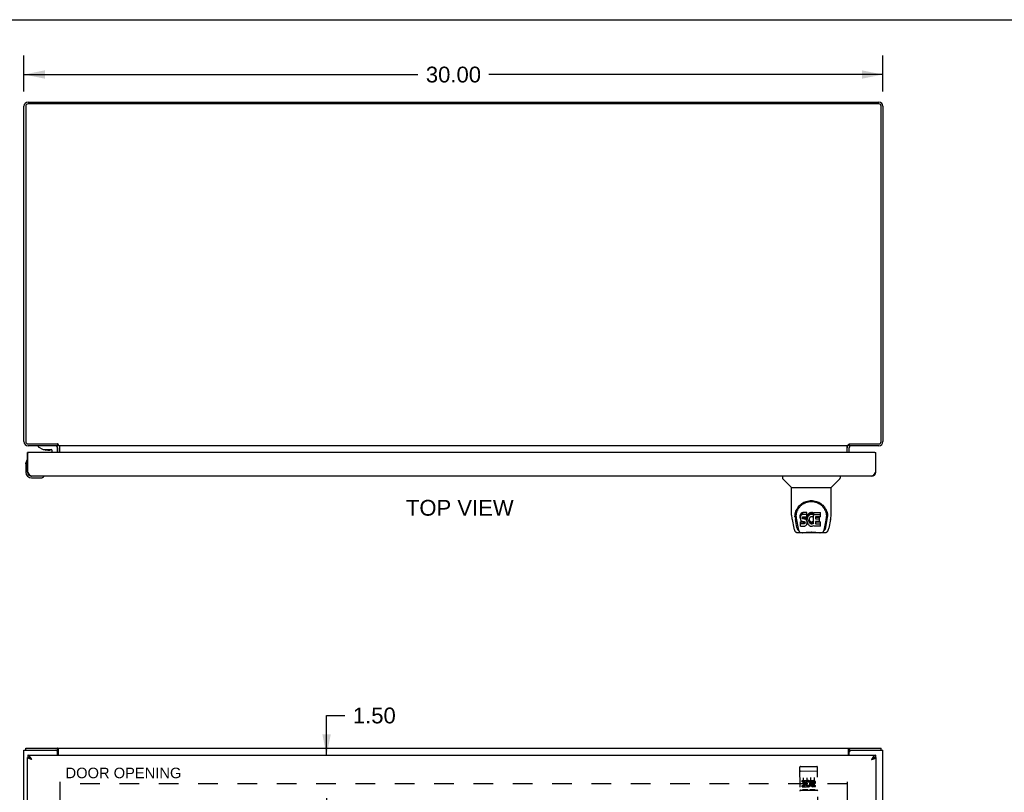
# Model space of a CAD drawing. Header units: inches. Extents: x 0 to 125, y 0 to 81.
# Tile 7 of 8: x 28 to 62, y 54 to 81. Entities that reach past the tile are written whole.
import ezdxf

# ---------------------------------------------------------------- set-up
doc = ezdxf.new("R2010")
doc.units = ezdxf.units.IN
doc.header["$LTSCALE"] = 6.869388
doc.header["$MEASUREMENT"] = 0
doc.linetypes.add('HIDDEN', pattern=[0.2, 0.1, -0.1])
doc.layers.get('0').update_dxf_attribs({"linetype": 'CONTINUOUS'})
for name, color, linetype in [('02___PRT_ALL_AXES', 7, 'CONTINUOUS'), ('DEFAULT_2', 8, 'HIDDEN'), ('DIMENSIONS', 7, 'CONTINUOUS')]:
    doc.layers.add(name, color=color, linetype=linetype)
doc.styles.get("Standard").update_dxf_attribs({"font": 'arial.ttf'})
doc.dimstyles.new('DIMSTYLE_1', dxfattribs={"dimtxt": 0.55102, "dimasz": 0.734694, "dimexe": 0.09, "dimexo": 0.07, "dimgap": 0.0375, "dimtad": 0, "dimtih": 1, "dimtoh": 1, "dimzin": 4, "dimdsep": 46, "dimtxsty": 'Standard', "dimblk": '_FILLED', "dimblk1": '_FILLED', "dimblk2": '_FILLED', "dimcen": 0.09, "dimazin": 1, "dimtfac": 1, "dimtdec": 3, "dimtofl": 0, "dimtmove": 0, "dimatfit": 3, "dimldrblk": '_FILLED', "dimfxl": 1, "dimtolj": 1, "dimtzin": 4, "dimarcsym": 0})

# ---------------------------------------------------------------- blocks, each defined once
blk = doc.blocks.new('_FILLED')
at = {"color": 0, "linetype": 'ByBlock'}
blk.add_solid([(0, 0), (-1, 0.2), (-1, -0.2)], dxfattribs=at)
blk = doc.blocks.new('*D1')
at = {"layer": 'DIMENSIONS', "color": 2, "linetype": 'Continuous'}
for p, q in [((28.209, 78.306), (28.209, 79.562)), ((58.209, 78.306), (58.209, 79.562)), ((28.209, 78.901), (41.97, 78.901)), ((58.209, 78.901), (44.447, 78.901))]:
    blk.add_line(p, q, dxfattribs=at)
at = {"layer": 'DIMENSIONS', "color": 2, "linetype": 'Continuous', "xscale": 0.7346938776, "yscale": 0.7346938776, "zscale": 0.7346938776, "rotation": 180}
blk.add_blockref('_FILLED', (28.209, 78.901), dxfattribs=at)
at = {"layer": 'DIMENSIONS', "color": 2, "linetype": 'Continuous', "xscale": 0.7346938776, "yscale": 0.7346938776, "zscale": 0.7346938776}
blk.add_blockref('_FILLED', (58.209, 78.901), dxfattribs=at)
at = {"layer": 'DIMENSIONS', "color": 2, "linetype": 'Continuous', "insert": (43.209, 79.176), "char_height": 0.551, "width": 1.9255, "attachment_point": 2, "line_spacing_factor": 0.9}
blk.add_mtext('30.00', dxfattribs=at)
blk = doc.blocks.new('*D7')
at = {"layer": 'DIMENSIONS', "color": 2, "linetype": 'Continuous'}
for p, q in [((38.777, 55.123), (38.777, 56.512)), ((38.777, 56.512), (39.42, 56.512)), ((38.777, 53.623), (38.777, 52.153))]:
    blk.add_line(p, q, dxfattribs=at)
at = {"layer": 'DIMENSIONS', "color": 2, "linetype": 'Continuous', "xscale": 0.7346938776, "yscale": 0.7346938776, "zscale": 0.7346938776}
for p, rotation in [((38.777, 55.123), 270), ((38.777, 53.623), 90)]:
    blk.add_blockref('_FILLED', p, dxfattribs=dict(at, rotation=rotation))
at = {"layer": 'DIMENSIONS', "color": 2, "linetype": 'Continuous', "insert": (39.696, 56.788), "char_height": 0.551, "width": 1.49738, "attachment_point": 1, "line_spacing_factor": 0.9}
blk.add_mtext('1.50', dxfattribs=at)

msp = doc.modelspace()

# ---------------------------------------------------------------- linework, layer by layer
at = {"color": 7, "linetype": 'Continuous'}
for p, q in [((0, 80.816), (124.898, 80.816)), ((28.362, 65.694), (28.334, 65.694)), ((28.707, 65.937), (28.707, 65.898)), ((28.707, 65.898), (28.878, 65.799)), ((28.878, 65.799), (29.16, 65.799)), ((29.042, 65.783), (28.972, 65.783)), ((29.042, 65.783), (29.112, 65.783)), ((29.042, 65.783), (29.042, 65.783)), ((29.192, 65.694), (29.192, 65.768)), ((29.376, 65.858), (29.376, 65.694)), ((29.384, 65.998), (29.384, 65.937)), ((29.405, 65.98), (29.384, 65.954)), ((57.013, 65.98), (57.034, 65.954)), ((57.034, 65.998), (57.034, 65.937)), ((57.931, 65.694), (57.959, 65.694)), ((28.32, 65.434), (28.32, 65.434)), ((28.274, 65.299), (28.277, 65.337)), ((28.274, 65.299), (28.274, 65.009)), ((28.334, 65.014), (28.347, 65.014)), ((57.959, 65.014), (57.946, 65.014)), ((28.474, 64.809), (28.763, 64.809)), ((28.892, 64.854), (28.896, 64.855)), ((28.896, 64.855), (28.897, 64.855)), ((54.705, 64.869), (54.705, 64.807)), ((55.014, 64.481), (54.716, 64.779)), ((56.403, 64.481), (56.701, 64.779)), ((56.713, 64.869), (56.713, 64.807)), ((55.02, 64.476), (56.398, 64.476)), ((55.02, 63.504), (55.02, 64.476)), ((56.398, 63.504), (56.398, 64.476)), ((55.035, 63.361), (55.1, 63.055)), ((55.138, 63.462), (55.138, 63.462)), ((55.138, 63.449), (55.138, 63.449)), ((55.145, 63.535), (55.144, 63.472)), ((55.207, 63.083), (55.154, 63.353)), ((55.182, 63.462), (55.182, 63.439)), ((55.191, 63.341), (55.248, 63.048)), ((55.324, 63.507), (55.323, 63.484)), ((55.323, 63.417), (55.323, 63.484)), ((55.324, 63.44), (55.323, 63.417)), ((55.323, 63.417), (55.323, 63.393)), ((55.323, 63.393), (55.327, 63.369)), ((55.33, 63.531), (55.324, 63.507)), ((55.324, 63.44), (55.324, 63.507)), ((55.33, 63.464), (55.324, 63.44)), ((55.327, 63.369), (55.336, 63.347)), ((55.339, 63.553), (55.33, 63.531)), ((55.33, 63.464), (55.33, 63.531)), ((55.339, 63.486), (55.33, 63.464)), ((55.389, 63.278), (55.33, 63.277)), ((55.336, 63.347), (55.348, 63.327)), ((55.352, 63.573), (55.339, 63.553)), ((55.339, 63.486), (55.339, 63.553)), ((55.352, 63.506), (55.339, 63.486)), ((55.348, 63.327), (55.365, 63.31)), ((55.361, 63.581), (55.352, 63.573)), ((55.352, 63.506), (55.352, 63.573)), ((55.361, 63.514), (55.352, 63.506)), ((55.371, 63.587), (55.361, 63.581)), ((55.361, 63.514), (55.361, 63.581)), ((55.371, 63.52), (55.361, 63.514)), ((55.365, 63.31), (55.385, 63.296)), ((55.392, 63.597), (55.371, 63.587)), ((55.371, 63.52), (55.371, 63.587)), ((55.392, 63.53), (55.371, 63.52)), ((55.385, 63.296), (55.396, 63.292)), ((55.45, 63.278), (55.389, 63.278)), ((55.389, 63.211), (55.389, 63.278)), ((55.416, 63.604), (55.392, 63.597)), ((55.392, 63.53), (55.392, 63.597)), ((55.416, 63.537), (55.392, 63.53)), ((55.394, 63.42), (55.396, 63.435)), ((55.394, 63.397), (55.394, 63.42)), ((55.394, 63.405), (55.394, 63.42)), ((55.394, 63.397), (55.394, 63.405)), ((55.397, 63.39), (55.394, 63.397)), ((55.396, 63.435), (55.4, 63.442)), ((55.396, 63.292), (55.408, 63.29)), ((55.397, 63.39), (55.397, 63.435)), ((55.401, 63.384), (55.397, 63.39)), ((55.4, 63.442), (55.405, 63.447)), ((55.401, 63.384), (55.401, 63.443)), ((55.407, 63.38), (55.401, 63.384)), ((55.405, 63.447), (55.42, 63.451)), ((55.422, 63.443), (55.407, 63.447)), ((55.407, 63.447), (55.407, 63.447)), ((55.407, 63.38), (55.407, 63.447)), ((55.422, 63.376), (55.407, 63.38)), ((55.408, 63.29), (55.455, 63.29)), ((55.555, 63.604), (55.416, 63.604)), ((55.416, 63.537), (55.416, 63.604)), ((55.555, 63.537), (55.416, 63.537)), ((55.42, 63.451), (55.434, 63.452)), ((55.446, 63.443), (55.422, 63.443)), ((55.422, 63.376), (55.422, 63.443)), ((55.446, 63.377), (55.422, 63.376)), ((55.434, 63.452), (55.547, 63.452)), ((55.47, 63.442), (55.446, 63.443)), ((55.446, 63.377), (55.446, 63.443)), ((55.47, 63.375), (55.446, 63.377)), ((55.465, 63.279), (55.45, 63.278)), ((55.45, 63.211), (55.45, 63.278)), ((55.455, 63.29), (55.463, 63.289)), ((55.463, 63.289), (55.47, 63.287)), ((55.471, 63.282), (55.465, 63.279)), ((55.465, 63.212), (55.465, 63.279)), ((55.493, 63.437), (55.47, 63.442)), ((55.47, 63.375), (55.47, 63.442)), ((55.493, 63.37), (55.47, 63.375)), ((55.47, 63.287), (55.476, 63.282)), ((55.473, 63.284), (55.471, 63.282)), ((55.471, 63.216), (55.471, 63.282)), ((55.476, 63.282), (55.481, 63.276)), ((55.477, 63.221), (55.477, 63.281)), ((55.504, 63.432), (55.493, 63.437)), ((55.493, 63.37), (55.493, 63.437)), ((55.504, 63.365), (55.493, 63.37)), ((55.514, 63.425), (55.504, 63.432)), ((55.504, 63.365), (55.504, 63.432)), ((55.514, 63.359), (55.504, 63.365)), ((55.531, 63.409), (55.514, 63.425)), ((55.514, 63.359), (55.514, 63.425)), ((55.531, 63.342), (55.514, 63.359)), ((55.544, 63.389), (55.531, 63.409)), ((55.531, 63.342), (55.531, 63.409)), ((55.544, 63.322), (55.531, 63.342)), ((55.554, 63.366), (55.544, 63.389)), ((55.544, 63.322), (55.544, 63.389)), ((55.554, 63.3), (55.544, 63.322)), ((55.547, 63.452), (55.553, 63.453)), ((55.553, 63.453), (55.555, 63.458)), ((55.555, 63.363), (55.554, 63.366)), ((55.554, 63.3), (55.554, 63.366)), ((55.56, 63.276), (55.554, 63.3)), ((55.557, 63.561), (55.555, 63.604)), ((55.555, 63.537), (55.555, 63.604)), ((55.557, 63.495), (55.555, 63.537)), ((55.555, 63.458), (55.556, 63.471)), ((55.559, 63.44), (55.555, 63.396)), ((55.555, 63.329), (55.555, 63.396)), ((55.559, 63.373), (55.555, 63.329)), ((55.555, 63.329), (55.556, 63.307)), ((55.556, 63.471), (55.557, 63.495)), ((55.556, 63.307), (55.559, 63.285)), ((55.557, 63.495), (55.557, 63.561)), ((55.564, 63.462), (55.559, 63.44)), ((55.559, 63.373), (55.559, 63.44)), ((55.564, 63.395), (55.559, 63.373)), ((55.559, 63.285), (55.563, 63.263)), ((55.57, 63.484), (55.564, 63.462)), ((55.564, 63.395), (55.564, 63.462)), ((55.57, 63.417), (55.564, 63.395)), ((55.578, 63.504), (55.57, 63.484)), ((55.57, 63.417), (55.57, 63.484)), ((55.578, 63.437), (55.57, 63.417)), ((55.589, 63.524), (55.578, 63.504)), ((55.578, 63.437), (55.578, 63.504)), ((55.589, 63.457), (55.578, 63.437)), ((55.602, 63.542), (55.589, 63.524)), ((55.589, 63.457), (55.589, 63.524)), ((55.602, 63.475), (55.589, 63.457)), ((55.617, 63.559), (55.602, 63.542)), ((55.602, 63.475), (55.602, 63.542)), ((55.617, 63.492), (55.602, 63.475)), ((55.633, 63.574), (55.617, 63.559)), ((55.617, 63.492), (55.617, 63.559)), ((55.633, 63.507), (55.617, 63.492)), ((55.625, 63.345), (55.624, 63.318)), ((55.624, 63.318), (55.625, 63.305)), ((55.628, 63.372), (55.625, 63.345)), ((55.625, 63.305), (55.625, 63.345)), ((55.625, 63.305), (55.629, 63.292)), ((55.627, 63.364), (55.629, 63.359)), ((55.632, 63.384), (55.628, 63.372)), ((55.629, 63.359), (55.639, 63.334)), ((55.629, 63.292), (55.629, 63.359)), ((55.629, 63.292), (55.639, 63.267)), ((55.638, 63.396), (55.632, 63.384)), ((55.651, 63.587), (55.633, 63.574)), ((55.633, 63.507), (55.633, 63.574)), ((55.651, 63.52), (55.633, 63.507)), ((55.652, 63.419), (55.638, 63.396)), ((55.639, 63.334), (55.652, 63.311)), ((55.639, 63.267), (55.639, 63.334)), ((55.672, 63.596), (55.651, 63.587)), ((55.651, 63.52), (55.651, 63.587)), ((55.672, 63.529), (55.651, 63.52)), ((55.66, 63.43), (55.652, 63.419)), ((55.652, 63.311), (55.661, 63.301)), ((55.652, 63.244), (55.652, 63.311)), ((55.671, 63.437), (55.66, 63.43)), ((55.661, 63.301), (55.671, 63.292)), ((55.661, 63.234), (55.661, 63.301)), ((55.696, 63.448), (55.671, 63.437)), ((55.671, 63.292), (55.682, 63.284)), ((55.671, 63.225), (55.671, 63.292)), ((55.693, 63.601), (55.672, 63.596)), ((55.672, 63.529), (55.672, 63.596)), ((55.693, 63.534), (55.672, 63.529)), ((55.682, 63.284), (55.694, 63.28)), ((55.682, 63.218), (55.682, 63.284)), ((55.715, 63.603), (55.693, 63.601)), ((55.693, 63.534), (55.693, 63.601)), ((55.715, 63.536), (55.693, 63.534)), ((55.694, 63.28), (55.708, 63.277)), ((55.694, 63.213), (55.694, 63.28)), ((55.709, 63.451), (55.696, 63.448)), ((55.722, 63.451), (55.709, 63.451)), ((55.715, 63.603), (55.738, 63.602)), ((55.715, 63.536), (55.715, 63.603)), ((55.738, 63.536), (55.715, 63.536)), ((55.721, 63.277), (55.734, 63.279)), ((55.735, 63.448), (55.722, 63.451)), ((55.734, 63.279), (55.747, 63.283)), ((55.734, 63.212), (55.734, 63.279)), ((55.748, 63.443), (55.735, 63.448)), ((55.749, 63.601), (55.738, 63.602)), ((55.738, 63.536), (55.738, 63.602)), ((55.749, 63.534), (55.738, 63.536)), ((55.747, 63.283), (55.759, 63.288)), ((55.747, 63.216), (55.747, 63.283)), ((55.76, 63.597), (55.749, 63.601)), ((55.749, 63.534), (55.749, 63.601)), ((55.76, 63.531), (55.749, 63.534)), ((55.78, 63.513), (55.754, 63.445)), ((55.759, 63.288), (55.77, 63.296)), ((55.759, 63.221), (55.759, 63.288)), ((55.778, 63.585), (55.76, 63.597)), ((55.76, 63.531), (55.76, 63.597)), ((55.778, 63.518), (55.76, 63.531)), ((55.77, 63.296), (55.77, 63.229)), ((55.777, 63.295), (55.788, 63.277)), ((55.778, 63.585), (55.778, 63.518)), ((55.78, 63.582), (55.78, 63.515)), ((55.788, 63.602), (56.025, 63.602)), ((55.788, 63.21), (55.788, 63.602)), ((55.788, 63.535), (56.025, 63.535)), ((55.859, 63.448), (55.859, 63.38)), ((55.86, 63.289), (55.86, 63.212)), ((56.025, 63.452), (55.863, 63.452)), ((55.863, 63.443), (55.994, 63.443)), ((55.863, 63.376), (55.994, 63.376)), ((55.994, 63.294), (55.864, 63.294)), ((55.999, 63.298), (55.999, 63.438)), ((56.03, 63.457), (56.03, 63.598)), ((56.169, 63.048), (56.226, 63.338)), ((56.21, 63.083), (56.263, 63.353)), ((56.226, 63.338), (56.227, 63.342)), ((56.272, 63.536), (56.274, 63.472)), ((56.279, 63.462), (56.279, 63.462)), ((56.28, 63.449), (56.28, 63.449)), ((56.383, 63.361), (56.318, 63.055)), ((55.266, 62.979), (55.259, 62.979)), ((55.264, 62.984), (55.268, 62.974)), ((55.268, 62.973), (55.268, 62.974)), ((55.325, 63.131), (55.325, 63.273)), ((55.33, 63.21), (55.33, 63.277)), ((55.389, 63.211), (55.33, 63.21)), ((55.33, 63.126), (55.474, 63.126)), ((55.45, 63.211), (55.389, 63.211)), ((55.465, 63.212), (55.45, 63.211)), ((55.471, 63.216), (55.465, 63.212)), ((55.477, 63.221), (55.471, 63.216)), ((55.474, 63.126), (55.486, 63.128)), ((55.486, 63.233), (55.477, 63.221)), ((55.481, 63.276), (55.487, 63.263)), ((55.486, 63.233), (55.486, 63.264)), ((55.489, 63.24), (55.486, 63.233)), ((55.486, 63.128), (55.497, 63.132)), ((55.487, 63.263), (55.489, 63.247)), ((55.489, 63.24), (55.489, 63.252)), ((55.489, 63.247), (55.489, 63.24)), ((55.497, 63.132), (55.517, 63.145)), ((55.517, 63.145), (55.534, 63.162)), ((55.534, 63.162), (55.541, 63.172)), ((55.541, 63.172), (55.546, 63.183)), ((55.546, 63.183), (55.555, 63.205)), ((55.555, 63.205), (55.561, 63.229)), ((55.562, 63.253), (55.56, 63.276)), ((55.561, 63.229), (55.562, 63.253)), ((55.562, 63.253), (55.562, 63.267)), ((55.563, 63.263), (55.57, 63.242)), ((55.57, 63.242), (55.592, 63.203)), ((55.592, 63.203), (55.604, 63.184)), ((55.604, 63.184), (55.619, 63.168)), ((55.619, 63.168), (55.636, 63.152)), ((55.636, 63.152), (55.653, 63.139)), ((55.639, 63.267), (55.652, 63.244)), ((55.652, 63.244), (55.661, 63.234)), ((55.653, 63.139), (55.663, 63.134)), ((55.661, 63.234), (55.671, 63.225)), ((55.663, 63.134), (55.673, 63.13)), ((55.671, 63.225), (55.682, 63.218)), ((55.673, 63.13), (55.695, 63.124)), ((55.682, 63.218), (55.694, 63.213)), ((55.694, 63.213), (55.708, 63.21)), ((55.695, 63.124), (55.717, 63.122)), ((55.708, 63.277), (55.721, 63.277)), ((55.708, 63.21), (55.708, 63.277)), ((55.708, 63.21), (55.721, 63.21)), ((55.717, 63.122), (55.739, 63.125)), ((55.721, 63.21), (55.721, 63.277)), ((55.721, 63.21), (55.734, 63.212)), ((55.734, 63.212), (55.747, 63.216)), ((55.739, 63.125), (55.761, 63.132)), ((55.747, 63.216), (55.759, 63.221)), ((55.759, 63.221), (55.77, 63.229)), ((55.761, 63.132), (55.78, 63.143)), ((55.777, 63.228), (55.788, 63.21)), ((55.79, 63.143), (55.78, 63.143)), ((55.78, 63.143), (55.78, 63.143)), ((55.79, 63.131), (55.79, 63.143)), ((56.026, 63.126), (55.795, 63.126)), ((55.864, 63.274), (56.026, 63.274)), ((55.864, 63.207), (56.026, 63.207)), ((56.03, 63.131), (56.03, 63.269)), ((56.149, 62.973), (56.15, 62.974)), ((56.15, 62.974), (56.153, 62.984)), ((56.159, 62.979), (56.152, 62.979)), ((55.224, 62.901), (55.425, 62.901)), ((55.31, 62.901), (55.304, 62.901)), ((55.31, 62.901), (55.309, 62.901)), ((56.002, 62.889), (55.415, 62.889)), ((55.992, 62.901), (56.193, 62.901)), ((56.108, 62.901), (56.107, 62.901)), ((28.272, 55.298), (28.272, 55.373)), ((29.381, 55.298), (29.381, 55.373)), ((57.037, 55.298), (57.037, 55.373)), ((58.146, 55.298), (58.146, 55.373)), ((28.334, 55.048), (28.347, 55.048)), ((28.347, 55.123), (28.347, 55.048)), ((29.324, 55.298), (29.381, 55.298)), ((57.037, 55.298), (57.094, 55.298)), ((57.946, 55.123), (57.946, 55.048)), ((57.959, 55.048), (57.946, 55.048))]:
    msp.add_line(p, q, dxfattribs=at)
at = {"color": 3, "linetype": 'Continuous'}
for p, q in [((28.209, 66.082), (28.209, 77.792)), ((28.272, 77.794), (28.272, 66.08)), ((58.066, 77.874), (28.352, 77.874)), ((28.354, 77.937), (58.064, 77.937)), ((58.146, 66.08), (58.146, 77.794)), ((58.209, 77.792), (58.209, 66.082)), ((28.334, 65.014), (28.334, 65.694)), ((28.352, 66), (29.381, 66)), ((29.384, 65.937), (28.354, 65.937)), ((57.931, 65.694), (28.362, 65.694)), ((29.384, 65.694), (29.384, 65.867)), ((29.411, 65.937), (29.411, 65.979)), ((57.007, 65.937), (29.411, 65.937)), ((29.459, 65.694), (29.459, 65.922)), ((56.959, 65.694), (56.959, 65.922)), ((57.007, 65.937), (57.007, 65.979)), ((57.021, 65.99), (57.026, 65.993)), ((58.064, 65.937), (57.034, 65.937)), ((57.034, 65.694), (57.034, 65.867)), ((57.037, 66), (58.066, 66)), ((57.959, 65.014), (57.959, 65.694)), ((28.347, 65.014), (28.347, 65.679)), ((57.946, 65.679), (57.946, 65.014)), ((57.814, 64.869), (28.479, 64.869)), ((28.272, 55.373), (58.146, 55.373)), ((28.209, 25.448), (28.209, 55.298)), ((28.209, 55.298), (29.324, 55.298)), ((28.347, 55.123), (57.946, 55.123)), ((29.384, 55.123), (29.384, 55.238)), ((29.411, 55.123), (29.411, 55.33)), ((57.007, 55.123), (57.007, 55.33)), ((57.034, 55.123), (57.034, 55.238)), ((57.094, 55.298), (58.209, 55.298)), ((57.959, 55.048), (57.959, 25.698)), ((58.209, 25.448), (58.209, 55.298)), ((57.814, 54.978), (57.831, 54.983))]:
    msp.add_line(p, q, dxfattribs=at)
for points in [[(29.358, 65.922), (29.358, 65.922), (29.358, 65.921), (29.359, 65.921), (29.36, 65.922), (29.36, 65.922), (29.361, 65.923), (29.363, 65.923), (29.364, 65.924), (29.365, 65.925), (29.366, 65.926)], [(29.366, 65.926), (29.369, 65.929), (29.371, 65.93), (29.372, 65.931), (29.374, 65.933)], [(29.374, 65.933), (29.376, 65.934), (29.377, 65.935), (29.379, 65.936)], [(29.393, 65.992), (29.392, 65.993), (29.391, 65.994), (29.389, 65.994), (29.388, 65.995), (29.387, 65.996), (29.386, 65.997), (29.385, 65.998), (29.383, 65.998), (29.382, 65.999), (29.381, 66)], [(29.411, 65.979), (29.41, 65.98), (29.408, 65.981), (29.407, 65.982), (29.406, 65.983), (29.405, 65.984), (29.404, 65.985), (29.403, 65.986), (29.402, 65.987), (29.4, 65.988), (29.399, 65.989), (29.398, 65.989), (29.397, 65.99), (29.396, 65.99), (29.393, 65.992)], [(29.441, 65.931), (29.44, 65.932), (29.439, 65.933), (29.437, 65.934), (29.436, 65.935), (29.435, 65.936), (29.434, 65.937), (29.433, 65.937), (29.432, 65.937), (29.431, 65.937)], [(29.447, 65.926), (29.445, 65.927), (29.444, 65.928), (29.443, 65.929), (29.441, 65.931)], [(29.459, 65.922), (29.458, 65.922), (29.457, 65.921), (29.456, 65.921), (29.454, 65.922), (29.453, 65.922), (29.452, 65.922), (29.45, 65.923), (29.449, 65.924), (29.448, 65.925), (29.447, 65.926)], [(56.959, 65.922), (56.96, 65.922), (56.961, 65.921), (56.962, 65.921), (56.963, 65.922), (56.964, 65.922), (56.966, 65.922), (56.967, 65.923), (56.968, 65.924), (56.97, 65.925), (56.971, 65.926)], [(56.971, 65.926), (56.972, 65.927), (56.973, 65.928), (56.974, 65.929)], [(56.974, 65.929), (56.977, 65.931), (56.978, 65.932), (56.979, 65.933), (56.98, 65.934), (56.981, 65.935), (56.982, 65.936), (56.983, 65.937), (56.985, 65.937), (56.986, 65.937), (56.987, 65.937)], [(57.007, 65.979), (57.008, 65.98), (57.009, 65.981), (57.01, 65.982), (57.011, 65.983), (57.012, 65.984), (57.014, 65.985), (57.015, 65.986), (57.016, 65.987), (57.017, 65.988), (57.018, 65.989), (57.019, 65.989), (57.02, 65.99), (57.021, 65.99)], [(57.026, 65.993), (57.027, 65.994), (57.028, 65.994), (57.029, 65.995), (57.031, 65.996), (57.032, 65.997), (57.033, 65.998), (57.034, 65.998), (57.035, 65.999), (57.037, 66)], [(57.044, 65.933), (57.042, 65.934), (57.04, 65.935), (57.039, 65.936)], [(57.048, 65.929), (57.047, 65.93), (57.045, 65.931), (57.044, 65.933)], [(57.06, 65.922), (57.06, 65.922), (57.059, 65.921), (57.059, 65.921), (57.058, 65.922), (57.057, 65.922), (57.056, 65.923), (57.055, 65.923), (57.054, 65.924), (57.052, 65.925), (57.051, 65.926), (57.048, 65.929)], [(28.479, 64.869), (28.473, 64.87), (28.468, 64.87), (28.462, 64.872), (28.457, 64.874), (28.451, 64.877), (28.446, 64.88), (28.44, 64.884), (28.435, 64.889), (28.429, 64.894), (28.424, 64.899), (28.418, 64.905), (28.413, 64.912), (28.407, 64.919), (28.402, 64.926), (28.396, 64.934), (28.391, 64.942), (28.385, 64.95), (28.38, 64.959), (28.374, 64.968), (28.369, 64.977), (28.363, 64.986), (28.358, 64.995), (28.352, 65.005), (28.347, 65.014)], [(57.946, 65.014), (57.94, 65.005), (57.935, 64.995), (57.929, 64.986), (57.924, 64.977), (57.918, 64.968), (57.913, 64.959), (57.907, 64.95), (57.902, 64.942), (57.896, 64.934), (57.891, 64.926), (57.885, 64.919), (57.88, 64.912), (57.874, 64.905), (57.869, 64.899), (57.863, 64.894), (57.858, 64.889), (57.852, 64.884), (57.847, 64.88), (57.841, 64.877), (57.836, 64.874), (57.83, 64.872), (57.825, 64.87), (57.819, 64.87), (57.814, 64.869)], [(29.399, 55.351), (29.398, 55.354), (29.397, 55.356), (29.396, 55.358), (29.395, 55.361), (29.394, 55.362), (29.393, 55.364), (29.392, 55.366), (29.391, 55.368), (29.389, 55.369), (29.388, 55.37), (29.387, 55.371), (29.386, 55.371), (29.385, 55.372), (29.383, 55.372), (29.382, 55.373), (29.381, 55.373)], [(57.016, 55.346), (57.018, 55.351), (57.019, 55.354), (57.02, 55.356), (57.021, 55.358), (57.022, 55.361), (57.023, 55.362), (57.025, 55.364), (57.026, 55.366), (57.027, 55.368), (57.028, 55.369), (57.029, 55.37), (57.031, 55.371), (57.032, 55.371), (57.033, 55.372), (57.034, 55.372), (57.035, 55.373), (57.037, 55.373)], [(28.411, 54.999), (28.404, 55.002), (28.396, 55.005), (28.389, 55.007), (28.383, 55.01), (28.376, 55.013), (28.37, 55.015), (28.365, 55.018), (28.359, 55.021), (28.355, 55.024), (28.35, 55.026), (28.347, 55.029), (28.343, 55.032), (28.34, 55.034), (28.338, 55.037), (28.336, 55.04), (28.335, 55.042), (28.334, 55.045), (28.334, 55.048)], [(28.44, 55.042), (28.435, 55.05), (28.429, 55.058), (28.424, 55.066), (28.418, 55.073), (28.413, 55.08), (28.407, 55.087), (28.402, 55.093), (28.396, 55.098), (28.391, 55.103), (28.385, 55.108), (28.38, 55.112), (28.374, 55.115), (28.369, 55.118), (28.363, 55.12), (28.358, 55.122), (28.352, 55.122), (28.347, 55.123)], [(28.479, 54.978), (28.473, 54.987), (28.468, 54.997), (28.462, 55.006), (28.457, 55.015), (28.451, 55.024), (28.446, 55.033), (28.44, 55.042)], [(29.411, 55.33), (29.41, 55.331), (29.408, 55.332), (29.407, 55.334), (29.406, 55.336), (29.405, 55.339), (29.404, 55.341), (29.403, 55.344), (29.402, 55.346), (29.399, 55.351)], [(57.007, 55.33), (57.008, 55.331), (57.009, 55.332), (57.01, 55.334), (57.011, 55.336), (57.012, 55.339), (57.014, 55.341), (57.015, 55.344), (57.016, 55.346)], [(57.858, 55.05), (57.852, 55.042), (57.847, 55.033), (57.841, 55.024), (57.836, 55.015), (57.83, 55.006), (57.825, 54.997), (57.819, 54.987), (57.814, 54.978)], [(57.946, 55.123), (57.94, 55.122), (57.935, 55.122), (57.929, 55.12), (57.924, 55.118), (57.918, 55.115), (57.913, 55.112), (57.907, 55.108), (57.902, 55.103), (57.896, 55.098), (57.891, 55.093), (57.885, 55.087), (57.88, 55.08), (57.874, 55.073), (57.869, 55.066), (57.863, 55.058), (57.858, 55.05)], [(57.881, 54.999), (57.889, 55.002), (57.896, 55.005), (57.903, 55.007), (57.91, 55.01), (57.916, 55.013), (57.922, 55.015), (57.928, 55.018), (57.933, 55.021), (57.938, 55.024), (57.942, 55.026), (57.946, 55.029), (57.949, 55.032), (57.952, 55.034), (57.955, 55.037), (57.956, 55.04), (57.958, 55.042), (57.958, 55.045), (57.959, 55.048)], [(28.479, 54.978), (28.461, 54.983), (28.453, 54.986), (28.444, 54.989), (28.436, 54.991), (28.427, 54.994), (28.419, 54.997), (28.411, 54.999)], [(57.831, 54.983), (57.84, 54.986), (57.848, 54.989), (57.857, 54.991), (57.865, 54.994), (57.873, 54.997), (57.881, 54.999)]]:
    msp.add_lwpolyline(points, dxfattribs=at)
at = {"color": 7, "linetype": 'Continuous'}
for points in [[(29.405, 65.98), (29.403, 65.981), (29.402, 65.983), (29.401, 65.984), (29.4, 65.986), (29.399, 65.988), (29.398, 65.989)], [(57.013, 65.98), (57.014, 65.981), (57.015, 65.983), (57.017, 65.984), (57.018, 65.986), (57.019, 65.988), (57.019, 65.989)], [(28.32, 65.434), (28.32, 65.432), (28.32, 65.431), (28.319, 65.427)], [(28.897, 64.855), (28.898, 64.856), (28.899, 64.856)], [(55.138, 63.462), (55.14, 63.503), (55.147, 63.553), (55.158, 63.6), (55.172, 63.644), (55.189, 63.686), (55.209, 63.725), (55.232, 63.762), (55.257, 63.797), (55.284, 63.83), (55.313, 63.86), (55.345, 63.888), (55.378, 63.914), (55.414, 63.938), (55.452, 63.958), (55.491, 63.976), (55.533, 63.992), (55.576, 64.004), (55.619, 64.012), (55.664, 64.018), (55.709, 64.019), (55.754, 64.018), (55.799, 64.012), (55.843, 64.004), (55.885, 63.991), (55.927, 63.976), (55.966, 63.958), (56.004, 63.937), (56.04, 63.914), (56.073, 63.888), (56.105, 63.86), (56.134, 63.829), (56.161, 63.796), (56.186, 63.761), (56.209, 63.724), (56.228, 63.685), (56.245, 63.643), (56.26, 63.599), (56.27, 63.552), (56.277, 63.502), (56.279, 63.462)], [(55.469, 63.931), (55.485, 63.939), (55.501, 63.946), (55.517, 63.953), (55.533, 63.958), (55.549, 63.964), (55.565, 63.969), (55.581, 63.973), (55.596, 63.977), (55.612, 63.98), (55.628, 63.983), (55.644, 63.985), (55.66, 63.987), (55.676, 63.988), (55.692, 63.988), (55.708, 63.989), (55.724, 63.989), (55.74, 63.988), (55.756, 63.987), (55.772, 63.985), (55.788, 63.983), (55.804, 63.98), (55.82, 63.977), (55.836, 63.973), (55.852, 63.969), (55.868, 63.964), (55.884, 63.959), (55.9, 63.953), (55.916, 63.946), (55.932, 63.939)], [(55.182, 63.462), (55.182, 63.482), (55.184, 63.506), (55.186, 63.53), (55.19, 63.554), (55.195, 63.578), (55.2, 63.601), (55.207, 63.623), (55.215, 63.645), (55.223, 63.667), (55.233, 63.688), (55.243, 63.708), (55.254, 63.728), (55.266, 63.747), (55.278, 63.765), (55.29, 63.782), (55.304, 63.799), (55.317, 63.815), (55.331, 63.83), (55.346, 63.844), (55.36, 63.857), (55.375, 63.87), (55.391, 63.882), (55.406, 63.893), (55.422, 63.904), (55.437, 63.914), (55.453, 63.923), (55.469, 63.931)], [(55.932, 63.939), (55.948, 63.932), (55.963, 63.923), (55.979, 63.914), (55.995, 63.904), (56.011, 63.894), (56.026, 63.883), (56.041, 63.871), (56.056, 63.858), (56.071, 63.844), (56.085, 63.83), (56.1, 63.815), (56.113, 63.799), (56.127, 63.783), (56.139, 63.765), (56.152, 63.747), (56.163, 63.728), (56.174, 63.709), (56.184, 63.688), (56.194, 63.667), (56.202, 63.646), (56.21, 63.624), (56.217, 63.601), (56.223, 63.578), (56.227, 63.554), (56.231, 63.531), (56.234, 63.506), (56.235, 63.482), (56.236, 63.462)], [(55.02, 63.504), (55.021, 63.471), (55.024, 63.431), (55.029, 63.391), (55.035, 63.361)], [(55.138, 63.449), (55.138, 63.454), (55.138, 63.462)], [(55.182, 63.439), (55.182, 63.422), (55.184, 63.394), (55.187, 63.366), (55.191, 63.341)], [(56.227, 63.342), (56.227, 63.345), (56.228, 63.348), (56.228, 63.351), (56.229, 63.354), (56.229, 63.357), (56.23, 63.36), (56.23, 63.363), (56.231, 63.367), (56.231, 63.371), (56.232, 63.374), (56.232, 63.378), (56.233, 63.382), (56.233, 63.386), (56.233, 63.39), (56.234, 63.394), (56.234, 63.398), (56.234, 63.403), (56.235, 63.407), (56.235, 63.412), (56.235, 63.416), (56.235, 63.421), (56.236, 63.426), (56.236, 63.431), (56.236, 63.436), (56.236, 63.462)], [(56.279, 63.462), (56.28, 63.454), (56.28, 63.449)], [(56.383, 63.361), (56.388, 63.391), (56.394, 63.431), (56.397, 63.471), (56.398, 63.504)], [(55.1, 63.055), (55.103, 63.042), (55.108, 63.024), (55.113, 63.007), (55.118, 62.992), (55.123, 62.978), (55.129, 62.966), (55.136, 62.955), (55.143, 62.944), (55.151, 62.934), (55.16, 62.925), (55.171, 62.918), (55.182, 62.911), (55.194, 62.906), (55.207, 62.902), (55.221, 62.901), (55.224, 62.901)], [(55.248, 63.048), (55.251, 63.036), (55.254, 63.023), (55.257, 63.009), (55.261, 62.996), (55.264, 62.984)], [(55.268, 62.973), (55.273, 62.961), (55.28, 62.948), (55.286, 62.938), (55.293, 62.928), (55.3, 62.92), (55.308, 62.913), (55.317, 62.908), (55.327, 62.904), (55.337, 62.901), (55.344, 62.901)], [(55.33, 63.277), (55.329, 63.277), (55.329, 63.277), (55.328, 63.277), (55.328, 63.277), (55.327, 63.276), (55.327, 63.276), (55.327, 63.276), (55.326, 63.276), (55.326, 63.275), (55.326, 63.275), (55.325, 63.274), (55.325, 63.274), (55.325, 63.273), (55.325, 63.273)], [(55.33, 63.21), (55.329, 63.21), (55.329, 63.21), (55.328, 63.21), (55.328, 63.21), (55.327, 63.21), (55.327, 63.209), (55.327, 63.209), (55.326, 63.209), (55.326, 63.208), (55.326, 63.208), (55.325, 63.207), (55.325, 63.207), (55.325, 63.206), (55.325, 63.206)], [(56.073, 62.901), (56.081, 62.901), (56.091, 62.904), (56.1, 62.908), (56.109, 62.913), (56.117, 62.92), (56.125, 62.928), (56.132, 62.938), (56.138, 62.948), (56.144, 62.961), (56.149, 62.973)], [(56.153, 62.984), (56.157, 62.996), (56.16, 63.009), (56.164, 63.023), (56.167, 63.036), (56.169, 63.048)], [(56.193, 62.901), (56.196, 62.901), (56.209, 62.902), (56.222, 62.906), (56.235, 62.911), (56.246, 62.917), (56.257, 62.925), (56.266, 62.934), (56.274, 62.944), (56.281, 62.954), (56.288, 62.966), (56.294, 62.978), (56.299, 62.992), (56.305, 63.007), (56.31, 63.024), (56.315, 63.042), (56.318, 63.055)], [(55.425, 62.901), (55.446, 62.901), (55.468, 62.903), (55.491, 62.905), (55.516, 62.908), (55.542, 62.911), (55.568, 62.914), (55.596, 62.916), (55.624, 62.918), (55.653, 62.92), (55.682, 62.921), (55.711, 62.922), (55.74, 62.921), (55.77, 62.92), (55.798, 62.918), (55.826, 62.916), (55.853, 62.913), (55.879, 62.91), (55.904, 62.907), (55.928, 62.905), (55.951, 62.903), (55.972, 62.901), (55.992, 62.901)], [(55.425, 62.901), (55.447, 62.901), (55.474, 62.903), (55.501, 62.905), (55.53, 62.908), (55.559, 62.911), (55.588, 62.914), (55.617, 62.916), (55.647, 62.918), (55.678, 62.919), (55.708, 62.92), (55.739, 62.919), (55.769, 62.918), (55.799, 62.916), (55.829, 62.914), (55.858, 62.911), (55.887, 62.908), (55.916, 62.905), (55.943, 62.903), (55.97, 62.901), (55.992, 62.901)], [(28.413, 55.027), (28.407, 55.03), (28.402, 55.033), (28.396, 55.036), (28.391, 55.038), (28.385, 55.041), (28.38, 55.042), (28.374, 55.044), (28.369, 55.045), (28.363, 55.046), (28.358, 55.047), (28.352, 55.048), (28.347, 55.048)], [(28.424, 55.02), (28.418, 55.024), (28.413, 55.027)], [(29.391, 55.29), (29.39, 55.291), (29.389, 55.293), (29.388, 55.294), (29.387, 55.295), (29.386, 55.296), (29.385, 55.297), (29.384, 55.297), (29.383, 55.298), (29.382, 55.298), (29.381, 55.298)], [(29.411, 55.277), (29.409, 55.277), (29.408, 55.277), (29.407, 55.277), (29.406, 55.277), (29.405, 55.277), (29.404, 55.278), (29.403, 55.278), (29.401, 55.279), (29.4, 55.279), (29.399, 55.28), (29.398, 55.281), (29.397, 55.282), (29.396, 55.284), (29.395, 55.285), (29.394, 55.286), (29.393, 55.287), (29.391, 55.29)], [(57.007, 55.277), (57.008, 55.277), (57.009, 55.277), (57.01, 55.277), (57.012, 55.277), (57.013, 55.277), (57.014, 55.278), (57.015, 55.278), (57.016, 55.279), (57.017, 55.279), (57.018, 55.28), (57.019, 55.281), (57.02, 55.282), (57.021, 55.284), (57.022, 55.285), (57.023, 55.286), (57.024, 55.287)], [(57.024, 55.287), (57.026, 55.29), (57.027, 55.291), (57.028, 55.293), (57.029, 55.294), (57.031, 55.295), (57.032, 55.296), (57.033, 55.297), (57.034, 55.297), (57.035, 55.298), (57.036, 55.298), (57.037, 55.298)], [(57.874, 55.024), (57.869, 55.02), (57.863, 55.017), (57.858, 55.013), (57.852, 55.009), (57.847, 55.005), (57.841, 55), (57.836, 54.996), (57.83, 54.991), (57.825, 54.987), (57.819, 54.982), (57.814, 54.978)], [(57.885, 55.03), (57.88, 55.027), (57.874, 55.024)], [(57.946, 55.048), (57.94, 55.048), (57.935, 55.047), (57.929, 55.046), (57.924, 55.045), (57.918, 55.044), (57.913, 55.042), (57.907, 55.041), (57.902, 55.038), (57.896, 55.036), (57.891, 55.033), (57.885, 55.03)], [(28.479, 54.978), (28.473, 54.981), (28.468, 54.985), (28.462, 54.988), (28.457, 54.992), (28.452, 54.995), (28.447, 54.999), (28.442, 55.002), (28.438, 55.006), (28.433, 55.009), (28.429, 55.013), (28.426, 55.016), (28.422, 55.02), (28.419, 55.023), (28.419, 55.024)], [(28.479, 54.978), (28.473, 54.982), (28.468, 54.987), (28.462, 54.991), (28.457, 54.996), (28.451, 55), (28.446, 55.005), (28.44, 55.009), (28.435, 55.013), (28.429, 55.017), (28.424, 55.02)], [(57.814, 54.978), (57.819, 54.981), (57.825, 54.985), (57.83, 54.988), (57.835, 54.992), (57.841, 54.995), (57.846, 54.999), (57.85, 55.002), (57.855, 55.006), (57.859, 55.009), (57.863, 55.013), (57.867, 55.016), (57.87, 55.02), (57.873, 55.023), (57.874, 55.024)]]:
    msp.add_lwpolyline(points, dxfattribs=at)
at = {"color": 3, "linetype": 'Continuous'}
for centre, radius, start, end in [((28.354, 77.792), 0.145, 90, 180), ((28.352, 77.794), 0.08, 90, 180), ((58.064, 77.792), 0.145, 0, 90), ((58.066, 77.794), 0.08, 0, 90), ((28.354, 66.082), 0.145, 180, 270), ((28.352, 66.08), 0.08, 180, 270), ((58.064, 66.082), 0.145, 270, 360), ((58.066, 66.08), 0.08, 270, 360), ((28.362, 65.679), 0.015, 90, 180), ((29.314, 65.867), 0.07, 0, 86.7689), ((57.104, 65.867), 0.07, 93.2311, 180), ((57.931, 65.679), 0.015, 0, 90), ((28.479, 65.014), 0.145, 180, 270), ((57.814, 65.014), 0.145, 270, 360), ((29.324, 55.238), 0.06, 0, 90), ((57.094, 55.238), 0.06, 90, 180)]:
    msp.add_arc(centre, radius, start, end, dxfattribs=at)
at = {"color": 7, "linetype": 'Continuous'}
for centre, radius, start, end in [((28.972, 65.873), 0.09, 235.0751, 270), ((29.112, 65.873), 0.09, 270, 304.7527), ((29.16, 65.768), 0.0317, 0, 90), ((29.298, 65.858), 0.0787, 0, 90), ((29.314, 65.867), 0.145, 48.0117, 51.2451), ((29.314, 65.867), 0.145, 0, 23.8713), ((57.104, 65.867), 0.145, 156.1287, 180), ((57.104, 65.867), 0.145, 128.7549, 131.9883), ((28.524, 65.299), 0.25, 149.1101, 180), ((28.322, 65.419), 0.015, 96.3796, 149.1101), ((28.319, 65.419), 0.015, 0, 83.6204), ((28.474, 65.009), 0.2, 180, 270), ((28.474, 65.009), 0.14, 180, 270), ((28.763, 65.059), 0.25, 270, 300.8899), ((28.884, 64.854), 0.015, 6.3796, 90), ((28.884, 64.858), 0.015, 300.8899, 353.6204), ((54.744, 64.807), 0.0394, 180, 225), ((56.673, 64.807), 0.0394, 315, 360), ((55.028, 64.495), 0.0197, 225, 270), ((56.39, 64.495), 0.0197, 270, 315), ((55.415, 62.909), 0.0197, 203.607, 270), ((56.002, 62.909), 0.0197, 270, 336.393)]:
    msp.add_arc(centre, radius, start, end, dxfattribs=at)
for centre, major_axis, ratio, start_param, end_param in [((55.709, 63.462), (0, 0.565), 0.999848, 1.137008, 1.76365), ((55.709, 63.462), (0, 0.565), 0.999848, 4.519536, 5.145564), ((55.749, 63.447), (0.00448, 0), 1, -1.986921, -0.366491), ((55.773, 63.292), (0.00448, 0), 1, 0.594971, 2.222579), ((55.776, 63.582), (0, 0.00448), 1, -1.566905, -0.665444), ((55.776, 63.515), (0, 0.00448), 1, -1.566955, -0.665444), ((55.776, 63.515), (0.00448, 0), 1, -0.366491, 0.003842), ((55.863, 63.448), (0, 0.00448), 1, 0, 1.570796), ((55.863, 63.447), (0, 0.00448), 1, 1.570796, 3.141593), ((55.863, 63.38), (0, 0.00448), 1, 1.570796, 3.141593), ((55.864, 63.289), (0, 0.00448), 1, 0, 1.570796), ((55.864, 63.278), (0, 0.00448), 1, 1.570796, 3.141593), ((55.994, 63.438), (0, 0.00448), 1, -1.570796, 0), ((55.994, 63.371), (0, 0.00448), 1, -1.570796, 0), ((55.994, 63.298), (0, 0.00448), 1, -3.141593, -1.570796), ((56.025, 63.598), (0, 0.00448), 1, -1.570796, 0), ((56.025, 63.531), (0, 0.00448), 1, -1.570796, 0), ((56.025, 63.457), (0, 0.00448), 1, -3.141593, -1.570796), ((55.265, 63.334), (0.007, 0.354), 0.213027, -3.923008, -3.13761), ((55.33, 63.131), (0, 0.00483), 1, 1.570796, 3.141593), ((55.773, 63.225), (0.00448, 0), 1, 0.594971, 2.222579), ((55.795, 63.131), (0, 0.00448), 1, 1.570796, 3.141593), ((55.864, 63.212), (0, 0.00448), 1, 1.570796, 3.141593), ((56.026, 63.269), (0.00448, 0), 1, 0, 1.570796), ((56.026, 63.203), (0, 0.00448), 1, -1.570796, 0), ((56.026, 63.131), (0, 0.00448), 1, -3.141593, -1.570796), ((56.153, 63.334), (-0.007, 0.354), 0.213027, -3.145575, -2.360177)]:
    msp.add_ellipse(centre, major_axis=major_axis, ratio=ratio, start_param=start_param, end_param=end_param, dxfattribs=at)
at = {"layer": '02___PRT_ALL_AXES', "color": 3, "linetype": 'Continuous'}
msp.add_line((28.334, 51.123), (28.334, 55.048), dxfattribs=at)
at = {"layer": '02___PRT_ALL_AXES', "color": 8, "linetype": 'HIDDEN'}
for p, q in [((55.331, 54.729), (55.396, 54.73)), ((55.581, 54.731), (55.646, 54.732)), ((55.831, 54.733), (55.896, 54.733)), ((55.385, 54.237), (55.541, 54.238)), ((55.385, 54.195), (55.385, 54.237)), ((55.385, 54.195), (55.499, 54.195)), ((55.386, 54.066), (55.499, 54.067)), ((55.386, 54.024), (55.386, 54.066)), ((55.386, 54.024), (55.542, 54.025)), ((55.407, 54.152), (55.499, 54.153)), ((55.407, 54.11), (55.407, 54.152)), ((55.407, 54.11), (55.499, 54.111)), ((55.499, 54.153), (55.499, 54.195)), ((55.499, 54.067), (55.499, 54.111)), ((55.542, 54.061), (55.541, 54.238)), ((55.542, 54.061), (55.555, 54.079)), ((55.542, 54.025), (55.542, 54.037)), ((55.546, 54.035), (55.542, 54.037)), ((55.566, 54.19), (55.548, 54.229)), ((55.697, 54.239), (55.79, 54.24)), ((55.697, 54.197), (55.697, 54.239)), ((55.697, 54.197), (55.79, 54.197)), ((55.758, 54.112), (55.804, 54.113)), ((55.762, 54.153), (55.79, 54.154)), ((55.762, 54.069), (55.855, 54.07)), ((55.763, 54.026), (55.855, 54.027)), ((55.855, 54.027), (55.855, 54.07))]:
    msp.add_line(p, q, dxfattribs=at)
at = {"layer": '02___PRT_ALL_AXES', "color": 7, "linetype": 'Continuous'}
for start, end in [(180, 180.245), (180.2579, 180.5228), (191.788, 193.087)]:
    msp.add_arc((28.474, 65.009), 0.2, start, end, dxfattribs=at)
at = {"layer": '02___PRT_ALL_AXES', "color": 8, "linetype": 'HIDDEN'}
for centre, radius, start, end in [((55.591, 54.132), 0.107, 244.6657, 113.8048), ((55.591, 54.132), 0.0639, 235.2915, 113.8046), ((55.762, 54.09), 0.0635, 90.402, 270.402), ((55.762, 54.091), 0.0219, 100.709, 270.402), ((55.79, 54.176), 0.0644, 282.7015, 90.4795), ((55.79, 54.176), 0.0219, 270.3032, 90.402)]:
    msp.add_arc(centre, radius, start, end, dxfattribs=at)
at = {"layer": 'DEFAULT_2', "color": 8, "linetype": 'HIDDEN'}
for p, q in [((55.301, 54.699), (55.313, 52.974)), ((55.396, 54.73), (55.581, 54.731)), ((55.646, 54.732), (55.831, 54.733)), ((55.938, 52.979), (55.926, 54.704)), ((55.318, 54.571), (55.318, 54.57)), ((55.319, 54.571), (55.318, 54.571)), ((55.32, 54.571), (55.319, 54.571)), ((55.322, 54.571), (55.321, 54.571)), ((55.323, 54.571), (55.322, 54.571)), ((55.323, 54.571), (55.323, 54.571)), ((55.324, 54.571), (55.323, 54.571)), ((55.325, 54.571), (55.324, 54.571)), ((55.326, 54.571), (55.325, 54.571)), ((55.327, 54.571), (55.326, 54.571)), ((55.328, 54.571), (55.327, 54.571)), ((55.328, 54.571), (55.328, 54.571)), ((55.329, 54.571), (55.328, 54.571)), ((55.33, 54.571), (55.329, 54.571)), ((55.331, 54.571), (55.33, 54.571)), ((55.332, 54.571), (55.331, 54.571)), ((55.332, 54.571), (55.897, 54.575)), ((55.428, 54.339), (55.431, 54.033)), ((55.553, 54.34), (55.556, 54.034)), ((55.678, 54.341), (55.681, 54.035)), ((55.803, 54.342), (55.806, 54.036)), ((55.897, 54.575), (55.898, 54.575)), ((55.898, 54.575), (55.899, 54.575)), ((55.899, 54.575), (55.9, 54.575)), ((55.9, 54.575), (55.901, 54.575)), ((55.901, 54.575), (55.901, 54.575)), ((55.901, 54.575), (55.902, 54.575)), ((55.902, 54.575), (55.903, 54.575)), ((55.903, 54.575), (55.904, 54.575)), ((55.904, 54.575), (55.905, 54.575)), ((55.905, 54.575), (55.905, 54.575)), ((55.905, 54.575), (55.906, 54.575)), ((55.906, 54.575), (55.907, 54.575)), ((55.907, 54.575), (55.908, 54.575)), ((55.908, 54.575), (55.909, 54.575)), ((55.909, 54.575), (55.909, 54.575)), ((55.909, 54.575), (55.91, 54.575)), ((29.459, 54.198), (29.459, 26.548)), ((56.959, 54.123), (29.459, 54.123)), ((56.959, 54.198), (56.959, 26.548)), ((55.336, 53.901), (55.901, 53.905)), ((55.58, 53.919), (55.408, 53.918)), ((55.83, 53.921), (55.658, 53.92))]:
    msp.add_line(p, q, dxfattribs=at)
for points in [[(55.318, 54.57), (55.317, 54.57), (55.317, 54.57), (55.317, 54.57), (55.316, 54.57), (55.316, 54.57), (55.315, 54.57), (55.315, 54.57), (55.315, 54.57), (55.314, 54.57), (55.314, 54.57), (55.314, 54.57), (55.313, 54.57), (55.313, 54.57), (55.313, 54.57), (55.312, 54.57), (55.312, 54.569), (55.312, 54.569), (55.311, 54.569), (55.311, 54.569), (55.311, 54.569), (55.311, 54.569), (55.31, 54.569), (55.31, 54.569), (55.31, 54.569), (55.309, 54.569), (55.309, 54.569), (55.309, 54.569), (55.309, 54.569), (55.308, 54.568), (55.308, 54.568), (55.308, 54.568), (55.308, 54.568), (55.307, 54.568), (55.307, 54.568), (55.307, 54.568), (55.307, 54.568), (55.306, 54.568), (55.306, 54.568), (55.306, 54.568), (55.306, 54.568), (55.306, 54.567), (55.305, 54.567), (55.305, 54.567), (55.305, 54.567), (55.305, 54.567), (55.305, 54.567), (55.304, 54.567), (55.304, 54.567), (55.304, 54.567), (55.304, 54.567), (55.304, 54.566), (55.304, 54.566), (55.303, 54.566), (55.303, 54.566), (55.303, 54.566), (55.303, 54.566), (55.303, 54.566), (55.303, 54.566), (55.303, 54.566), (55.303, 54.566), (55.303, 54.565), (55.302, 54.565), (55.302, 54.565), (55.302, 54.565), (55.302, 54.565), (55.302, 54.565), (55.302, 54.565), (55.302, 54.565), (55.302, 54.565), (55.302, 54.565), (55.302, 54.564), (55.302, 54.564), (55.302, 54.564), (55.302, 54.564), (55.302, 54.564), (55.302, 54.564), (55.302, 54.564)], [(55.321, 54.571), (55.321, 54.571), (55.32, 54.571)], [(55.91, 54.575), (55.911, 54.575), (55.911, 54.575), (55.912, 54.575), (55.912, 54.574), (55.912, 54.574), (55.913, 54.574), (55.913, 54.574), (55.913, 54.574), (55.914, 54.574), (55.914, 54.574), (55.914, 54.574), (55.915, 54.574), (55.915, 54.574), (55.915, 54.574), (55.916, 54.574), (55.916, 54.574), (55.916, 54.574), (55.917, 54.574), (55.917, 54.574), (55.917, 54.574), (55.918, 54.573), (55.918, 54.573), (55.918, 54.573), (55.919, 54.573), (55.919, 54.573), (55.919, 54.573), (55.919, 54.573), (55.92, 54.573), (55.92, 54.573), (55.92, 54.573), (55.92, 54.573), (55.921, 54.573), (55.921, 54.573), (55.921, 54.572), (55.921, 54.572), (55.922, 54.572), (55.922, 54.572), (55.922, 54.572), (55.922, 54.572), (55.923, 54.572), (55.923, 54.572), (55.923, 54.572), (55.923, 54.572), (55.923, 54.572), (55.924, 54.571), (55.924, 54.571), (55.924, 54.571), (55.924, 54.571), (55.924, 54.571), (55.924, 54.571), (55.925, 54.571), (55.925, 54.571), (55.925, 54.571), (55.925, 54.571), (55.925, 54.571), (55.925, 54.57), (55.925, 54.57), (55.926, 54.57), (55.926, 54.57), (55.926, 54.57), (55.926, 54.57), (55.926, 54.57), (55.926, 54.57), (55.926, 54.57), (55.926, 54.57), (55.926, 54.569), (55.926, 54.569), (55.926, 54.569), (55.927, 54.569), (55.927, 54.569), (55.927, 54.569), (55.927, 54.569), (55.927, 54.569), (55.927, 54.569), (55.927, 54.569), (55.927, 54.568), (55.927, 54.568), (55.927, 54.568)], [(55.408, 53.918), (55.408, 53.918), (55.408, 53.918), (55.407, 53.918), (55.407, 53.918), (55.407, 53.918), (55.407, 53.918), (55.407, 53.918), (55.406, 53.918), (55.406, 53.918), (55.406, 53.918), (55.406, 53.918), (55.406, 53.918), (55.405, 53.918), (55.405, 53.918), (55.405, 53.918), (55.405, 53.918), (55.405, 53.918), (55.405, 53.918), (55.404, 53.918), (55.404, 53.918), (55.404, 53.918), (55.404, 53.918), (55.404, 53.918), (55.404, 53.918), (55.404, 53.918), (55.403, 53.918), (55.403, 53.918), (55.403, 53.918), (55.403, 53.918), (55.403, 53.919), (55.403, 53.919), (55.403, 53.919), (55.403, 53.919), (55.403, 53.919), (55.402, 53.919), (55.402, 53.919), (55.402, 53.919), (55.402, 53.919), (55.402, 53.919), (55.402, 53.919), (55.402, 53.919), (55.402, 53.919), (55.402, 53.919), (55.402, 53.919), (55.401, 53.919), (55.401, 53.919)], [(55.586, 53.92), (55.586, 53.92), (55.586, 53.92), (55.586, 53.92), (55.586, 53.92), (55.586, 53.92), (55.586, 53.92), (55.586, 53.92), (55.586, 53.92), (55.585, 53.92), (55.585, 53.92), (55.585, 53.92), (55.585, 53.92), (55.585, 53.92), (55.585, 53.92), (55.585, 53.92), (55.585, 53.92), (55.585, 53.92), (55.584, 53.92), (55.584, 53.92), (55.584, 53.92), (55.584, 53.92), (55.584, 53.92), (55.584, 53.92), (55.584, 53.92), (55.584, 53.92), (55.583, 53.919), (55.583, 53.919), (55.583, 53.919), (55.583, 53.919), (55.583, 53.919), (55.583, 53.919), (55.582, 53.919), (55.582, 53.919), (55.582, 53.919), (55.582, 53.919), (55.582, 53.919), (55.582, 53.919), (55.581, 53.919), (55.581, 53.919), (55.581, 53.919), (55.581, 53.919), (55.581, 53.919), (55.58, 53.919), (55.58, 53.919), (55.58, 53.919)], [(55.658, 53.92), (55.658, 53.92), (55.658, 53.92), (55.657, 53.92), (55.657, 53.92), (55.657, 53.92), (55.657, 53.92), (55.657, 53.92), (55.656, 53.92), (55.656, 53.92), (55.656, 53.92), (55.656, 53.92), (55.656, 53.92), (55.655, 53.92), (55.655, 53.92), (55.655, 53.92), (55.655, 53.92), (55.655, 53.92), (55.655, 53.92), (55.654, 53.92), (55.654, 53.92), (55.654, 53.92), (55.654, 53.92), (55.654, 53.92), (55.654, 53.92), (55.654, 53.92), (55.653, 53.92), (55.653, 53.92), (55.653, 53.92), (55.653, 53.92), (55.653, 53.92), (55.653, 53.92), (55.653, 53.92), (55.653, 53.92), (55.653, 53.92), (55.652, 53.92), (55.652, 53.92), (55.652, 53.921), (55.652, 53.921), (55.652, 53.921), (55.652, 53.921), (55.652, 53.921), (55.652, 53.921), (55.652, 53.921), (55.652, 53.921), (55.651, 53.921), (55.651, 53.921)], [(55.836, 53.922), (55.836, 53.922), (55.836, 53.922), (55.836, 53.922), (55.836, 53.922), (55.836, 53.922), (55.836, 53.922), (55.836, 53.922), (55.836, 53.922), (55.835, 53.922), (55.835, 53.922), (55.835, 53.922), (55.835, 53.922), (55.835, 53.922), (55.835, 53.922), (55.835, 53.922), (55.835, 53.922), (55.835, 53.922), (55.834, 53.921), (55.834, 53.921), (55.834, 53.921), (55.834, 53.921), (55.834, 53.921), (55.834, 53.921), (55.834, 53.921), (55.834, 53.921), (55.833, 53.921), (55.833, 53.921), (55.833, 53.921), (55.833, 53.921), (55.833, 53.921), (55.833, 53.921), (55.832, 53.921), (55.832, 53.921), (55.832, 53.921), (55.832, 53.921), (55.832, 53.921), (55.832, 53.921), (55.831, 53.921), (55.831, 53.921), (55.831, 53.921), (55.831, 53.921), (55.831, 53.921), (55.83, 53.921), (55.83, 53.921), (55.83, 53.921)]]:
    msp.add_lwpolyline(points, dxfattribs=at)
for centre, start, end in [((55.331, 54.699), 90.402, 180.402), ((55.896, 54.703), 0.402, 90.402), ((55.337, 53.871), 90.402, 180.402), ((55.902, 53.875), 0.402, 90.402)]:
    msp.add_arc(centre, 0.03, start, end, dxfattribs=at)

# ---------------------------------------------------------------- texts
at = {"layer": 'DIMENSIONS', "color": 2, "linetype": 'Continuous', "attachment_point": 2, "line_spacing_factor": 0.9}
for s, insert, char_height, width in [('TOP VIEW', (43.431, 64.043), 0.551, 3.75472), ('DOOR OPENING', (31.684, 54.689), 0.36735, 4.04218)]:
    msp.add_mtext(s, dxfattribs=dict(at, insert=insert, char_height=char_height, width=width))

# ---------------------------------------------------------------- dimensions: what is measured, and where the dimension line sits
at = {"layer": 'DIMENSIONS', "color": 2, "linetype": 'Continuous'}
dim = msp.add_linear_dim(base=(58.209, 78.901), p1=(28.209, 79.632), p2=(58.209, 79.632), dimstyle='DIMSTYLE_1', dxfattribs=at)
dim.commit()
dim.dimension.update_dxf_attribs({"geometry": '*D1', "text_midpoint": (43.208, 78.898), "dimtype": 160})
dim = msp.add_linear_dim(base=(38.777, 53.623), p1=(57.931, 55.123), p2=(29.834, 53.623), angle=270, dimstyle='DIMSTYLE_1', dxfattribs=at)
dim.commit()
dim.dimension.update_dxf_attribs({"geometry": '*D7', "text_midpoint": (40.468, 56.509), "dimtype": 160})

doc.saveas('drawing.dxf')
